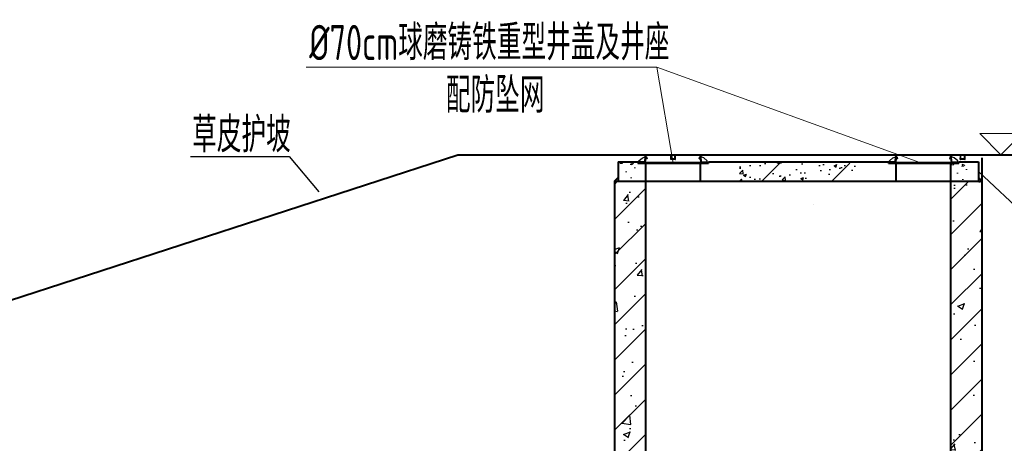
# Model space of a CAD drawing. Header units: millimetres. Extents: x 65530 to 130460, y -103607 to -18875.
# Tile 40 of 73: x 97407 to 98665, y -68794 to -68253. Entities that reach past the tile are written whole.
import ezdxf

# ---------------------------------------------------------------- set-up
doc = ezdxf.new("R2010")
doc.units = ezdxf.units.MM
doc.header["$LTSCALE"] = 0.5
doc.layers.add('DLSS', color=4, linetype='Continuous')
for name, color, linetype, lineweight in [('LAYER3', 7, 'Continuous', 50), ('填充', 4, 'Continuous', 25), ('标注线', 4, 'Continuous', 13), ('粗线', 1, 'Continuous', 40), ('细实线', 7, 'Continuous', 25), ('细线', 3, 'Continuous', 25), ('轮廓', 1, 'Continuous', 40)]:
    doc.layers.add(name, color=color, linetype=linetype, lineweight=lineweight)
doc.styles.add('HzTxt', font='tssdeng.shx', dxfattribs={"width": 0.7, "bigfont": 'hztxt.shx'})
pattern_1 = [(45, (99806.8971, -68465.03324), (0.2245064, -0.2245064), [])]
pattern_2 = [(135, (97316.51672, -68465.00642), (-0.2245064, -0.2245064), [])]
pattern_3 = [(45, (99486.8959, -68465.03324), (0.2245064, -0.2245064), [])]
pattern_4 = [(135, (96996.51553, -68465.00642), (-0.2245064, -0.2245064), [])]

msp = doc.modelspace()

# ---------------------------------------------------------------- hatches: boundary and pattern name
h = msp.add_hatch()
h.set_pattern_fill('ANSI31', scale=20, style=0)
h.set_pattern_definition([(45, (-486436.22, -3848964.21), (-44.9012806, 44.9012806), [])])
h.paths.add_polyline_path([(98476.71, -68436.18), (98466.71, -68436.18), (98466.71, -68434.18), (98336.71, -68434.18), (98336.71, -68436.18), (98326.71, -68436.18), (98326.71, -68459.18), (98476.71, -68459.18)])
h = msp.add_hatch()
h.set_pattern_fill('AR-CONC', scale=0.2, style=0)
h.set_pattern_definition([(50, (98326.706, -68459.182), (36.437, -3.188), [3.81, -41.91]), (355, (98326.706, -68459.182), (-7.049, 38.211), [3.048, -33.528]), (100.45, (98329.742, -68459.448), (29.3885, 35.023), [3.238, -35.618]), (46.184, (98326.706, -68449.022), (54.216, -8.408), [5.715, -62.865]), (96.636, (98331.224, -68449.723), (47.48, 49.485), [4.857, -53.427]), (351.184, (98326.706, -68449.02), (47.48, 49.485), [4.572, -50.292]), (21, (98331.786, -68451.562), (30.323, -20.453), [3.81, -41.91]), (326, (98331.786, -68451.562), (12.36, 36.838), [3.048, -33.528]), (71.45, (98334.313, -68453.267), (42.683, 16.385), [3.238, -35.618]), (37.5, (98326.706, -68459.182), (0.6177, 16.911), [0, -33.1216, 0, -34.036, 0, -33.655]), (7.5, (98326.706, -68459.182), (13.364, 20.0361), [0, -19.4056, 0, -32.3596, 0, -12.827]), (327.5, (98315.377, -68459.182), (27.1181, -1.1457), [0, -12.7, 0, -39.624, 0, -52.578]), (317.5, (98310.297, -68459.182), (29.626, 5.0853), [0, -16.51, 0, -26.3144, 0, -37.338])])
h.paths.add_polyline_path([(98476.71, -68436.18), (98466.71, -68436.18), (98466.71, -68434.18), (98336.71, -68434.18), (98336.71, -68436.18), (98326.71, -68436.18), (98326.71, -68459.18), (98476.71, -68459.18)])
at = {"layer": '填充'}
h = msp.add_hatch(dxfattribs=at)
h.set_pattern_fill('ANSI31', scale=10, style=0)
h.set_pattern_definition([(45, (6692.19, -2019.82), (-22.45064, 22.45064), [])])
h.paths.add_polyline_path([(98396.71, -69005.15), (98356.71, -69005.15), (98356.71, -69325.15), (98206.71, -69325.15), (98206.71, -69242.45), (98196.45, -69242.45), (98176.36, -69230.15), (98166.71, -69230.15), (98166.71, -69375.15), (98636.71, -69375.15), (98636.71, -69005.15), (98596.71, -69005.15), (98596.71, -69325.15), (98396.71, -69325.15)])
h.paths.add_polyline_path([(98166.71, -69110.15), (98176.36, -69110.15), (98196.45, -69097.85), (98206.71, -69097.85), (98206.71, -69005.4), (98179.52, -68978.22), (98206.71, -68978.22), (98206.71, -68855.4), (98179.52, -68828.22), (98206.71, -68828.22), (98206.71, -68459.18), (98166.71, -68459.18)])
h.paths.add_polyline_path([(98636.71, -68459.18), (98596.71, -68459.18), (98596.71, -68905.15), (98636.71, -68905.15)])
at = {"layer": '标注线'}
h = msp.add_hatch(dxfattribs=at)
h.set_pattern_fill('AR-CONC', scale=0.2)
h.set_pattern_definition([(130, (133100.6, -71508.818), (-36.436934, -3.187817), [3.81, -41.91]), (185, (133100.6, -71508.818), (7.048684, 38.21137), [3.048, -33.528117]), (79.54856, (133097.565, -71509.084), (-29.38825, 35.02355), [3.238, -35.61805]), (133.8158, (133100.6, -71498.66), (-54.21581, -8.408466), [5.715, -62.865]), (83.36444, (133096.083, -71499.36), (-47.48083, 49.485225), [4.857005, -53.42712]), (188.81585, (133100.6, -71498.66), (-47.48083, 49.485225), [4.57199, -50.29195]), (159, (133095.52, -71501.198), (-30.322878, -20.45304), [3.81, -41.91]), (214, (133095.52, -71501.198), (-12.360406, 36.837593), [3.048, -33.528]), (108.54855, (133092.994, -71502.902), (-42.683284, 16.384554), [3.238, -35.617988]), (142.5, (133100.601, -71508.818), (-0.6177207, 16.911008), [0, -33.1216, 0, -34.036, 0, -33.655]), (172.5, (133100.601, -71508.818), (-13.3639325, 20.036115), [0, -19.4056, 0, -32.3596, 0, -12.827]), (212.5, (133111.93, -71508.818), (-27.118119, -1.145749), [0, -12.7, 0, -39.624, 0, -52.578]), (222.5, (133117.01, -71508.818), (-29.625836, 5.085298), [0, -16.51, 0, -26.3144, 0, -37.338])])
h.paths.add_polyline_path([(98208.33, -68457.16), (98208.33, -68432.16), (98183.33, -68432.16), (98183.33, -68434.16), (98173.33, -68434.16), (98173.33, -68457.16)])
h = msp.add_hatch(dxfattribs=at)
h.set_pattern_fill('AR-CONC', scale=0.2)
h.set_pattern_definition([(130, (133523.98, -71510.84), (-36.436934, -3.187817), [3.81, -41.91]), (185, (133523.98, -71510.84), (7.048684, 38.21137), [3.048, -33.528117]), (79.54856, (133520.945, -71511.106), (-29.38825, 35.02355), [3.238, -35.61805]), (133.8158, (133523.98, -71500.68), (-54.21581, -8.408466), [5.715, -62.865]), (83.36444, (133519.463, -71501.38), (-47.48083, 49.485225), [4.857005, -53.42712]), (188.81585, (133523.98, -71500.68), (-47.48083, 49.485225), [4.57199, -50.29195]), (159, (133518.9, -71503.22), (-30.322878, -20.45304), [3.81, -41.91]), (214, (133518.9, -71503.22), (-12.360406, 36.837593), [3.048, -33.528]), (108.54855, (133516.374, -71504.924), (-42.683284, 16.384554), [3.238, -35.617988]), (142.5, (133523.981, -71510.84), (-0.6177207, 16.911008), [0, -33.1216, 0, -34.036, 0, -33.655]), (172.5, (133523.981, -71510.84), (-13.3639325, 20.036115), [0, -19.4056, 0, -32.3596, 0, -12.827]), (212.5, (133535.31, -71510.84), (-27.118119, -1.145749), [0, -12.7, 0, -39.624, 0, -52.578]), (222.5, (133540.39, -71510.84), (-29.625836, 5.085298), [0, -16.51, 0, -26.3144, 0, -37.338])])
h.paths.add_polyline_path([(98631.71, -68459.18), (98631.71, -68434.18), (98606.71, -68434.18), (98606.71, -68436.18), (98596.71, -68436.18), (98596.71, -68459.18)])
at = {"layer": '细实线'}
h = msp.add_hatch(dxfattribs=at)
h.set_pattern_fill('AR-CONC', scale=0.5, style=0)
h.set_pattern_definition([(50, (6692.19, -2019.82), (91.092334, -7.969543), [9.525, -104.775]), (355, (6692.19, -2019.82), (-17.62141, 95.52832), [7.62, -83.82]), (100.451, (6699.78, -2020.48), (73.47125, 87.558344), [8.095, -89.045]), (46.1842, (6692.19, -1994.42), (135.53952, -21.02116), [14.2875, -157.1625]), (96.6356, (6703.49, -1996.17), (118.70212, 123.71278), [12.1425, -133.5675]), (351.184, (6692.19, -1994.42), (118.7023, 123.71256), [11.43, -125.73]), (21, (6704.89, -2000.77), (75.80744, -51.13276), [9.525, -104.775]), (326, (6704.89, -2000.77), (30.901014, 92.09398), [7.62, -83.82]), (71.4514, (6711.21, -2005.03), (106.708245, 40.96143), [8.095, -89.045]), (37.5, (6692.19, -2019.82), (1.544302, 42.277519), [0, -82.804, 0, -85.09, 0, -84.1375]), (7.5, (6692.19, -2019.82), (33.409831, 50.090287), [0, -48.514, 0, -80.899, 0, -32.0675]), (327.5, (6663.87, -2019.82), (67.795298, -2.864372), [0, -31.75, 0, -99.06, 0, -131.445]), (317.5, (6651.17, -2019.82), (74.06459, 12.713246), [0, -41.275, 0, -65.786, 0, -93.345])])
h.paths.add_polyline_path([(98206.71, -68459.18), (98166.71, -68459.18), (98166.71, -69110.15), (98176.36, -69110.15), (98196.45, -69097.85), (98206.71, -69097.85), (98206.71, -69005.4), (98179.52, -68978.22), (98206.71, -68978.22), (98206.71, -68855.4), (98179.52, -68828.22), (98206.71, -68828.22)])
h.paths.add_polyline_path([(98596.71, -68905.15), (98636.71, -68905.15), (98636.71, -68459.18), (98596.71, -68459.18)])
h.paths.add_polyline_path([(98396.71, -69005.15), (98356.71, -69005.15), (98356.71, -69325.15), (98206.71, -69325.15), (98206.71, -69242.45), (98196.45, -69242.45), (98176.36, -69230.15), (98166.71, -69230.15), (98166.71, -69375.15), (98636.71, -69375.15), (98636.71, -69005.15), (98596.71, -69005.15), (98596.71, -69325.15), (98396.71, -69325.15)])
at = {"layer": '细线', "linetype": 'Continuous', "lineweight": 25}
h = msp.add_hatch(dxfattribs=at)
h.set_pattern_fill('ANSI31', scale=0.1, angle=90, style=0)
h.set_pattern_definition(pattern_4)
h.paths.add_polyline_path([(98207.7, -68427.95), (98207.9, -68429.06), (98206.69, -68429.1), (98207.09, -68427.95), (98206.83, -68427.96), (98206.83, -68427.95), (98206, -68427.95), (98205.82, -68430.15), (98208.35, -68430.15), (98208.31, -68429.99)])
h.paths.add_polyline_path([(98206.77, -68425.19), (98206.04, -68425.18), (98206.1, -68427.95), (98206.83, -68427.95)])
h = msp.add_hatch(dxfattribs=at)
h.set_pattern_fill('ANSI31', scale=0.1, angle=90, style=0)
h.set_pattern_definition(pattern_3)
h.paths.add_polyline_path([(98275.71, -68427.97), (98275.51, -68429.09), (98276.72, -68429.13), (98276.32, -68427.98), (98276.58, -68427.98), (98276.58, -68427.97), (98277.41, -68427.97), (98277.6, -68430.17), (98275.07, -68430.17), (98275.1, -68430.02)])
h.paths.add_polyline_path([(98276.64, -68425.22), (98277.38, -68425.2), (98277.31, -68427.97), (98276.58, -68427.97)])
h = msp.add_hatch(dxfattribs=at)
h.set_pattern_fill('ANSI31', scale=0.1, angle=90, style=0)
h.set_pattern_definition(pattern_2)
h.paths.add_polyline_path([(98527.7, -68427.95), (98527.9, -68429.06), (98526.69, -68429.1), (98527.09, -68427.95), (98526.83, -68427.96), (98526.83, -68427.95), (98526, -68427.95), (98525.82, -68430.15), (98528.35, -68430.15), (98528.31, -68429.99)])
h.paths.add_polyline_path([(98526.77, -68425.19), (98526.04, -68425.18), (98526.1, -68427.95), (98526.83, -68427.95)])
h = msp.add_hatch(dxfattribs=at)
h.set_pattern_fill('ANSI31', scale=0.1, angle=90, style=0)
h.set_pattern_definition(pattern_1)
h.paths.add_polyline_path([(98595.71, -68427.97), (98595.51, -68429.09), (98596.72, -68429.13), (98596.32, -68427.98), (98596.58, -68427.98), (98596.58, -68427.97), (98597.41, -68427.97), (98597.6, -68430.17), (98595.07, -68430.17), (98595.1, -68430.02)])
h.paths.add_polyline_path([(98596.64, -68425.22), (98597.38, -68425.2), (98597.31, -68427.97), (98596.58, -68427.97)])
h = msp.add_hatch(dxfattribs=at)
h.set_pattern_fill('ANSI31', scale=0.1, angle=90, style=0)
h.set_pattern_definition(pattern_4)
h.paths.add_polyline_path([(98206.7, -68430.15), (98205.82, -68430.15), (98205.46, -68434.28), (98198.65, -68434.14), (98198.65, -68433.65), (98197.98, -68433.65), (98197.72, -68435.15), (98206.23, -68435.15)])
h = msp.add_hatch(dxfattribs=at)
h.set_pattern_fill('ANSI31', scale=0.1, angle=90, style=0)
h.set_pattern_definition(pattern_3)
h.paths.add_polyline_path([(98276.71, -68430.17), (98277.6, -68430.17), (98277.95, -68434.31), (98284.76, -68434.17), (98284.76, -68433.67), (98285.43, -68433.67), (98285.69, -68435.17), (98277.18, -68435.17)])
h = msp.add_hatch(dxfattribs=at)
h.set_pattern_fill('ANSI31', scale=0.1, angle=90, style=0)
h.set_pattern_definition(pattern_2)
h.paths.add_polyline_path([(98526.7, -68430.15), (98525.82, -68430.15), (98525.46, -68434.28), (98518.65, -68434.14), (98518.65, -68433.65), (98517.98, -68433.65), (98517.73, -68435.15), (98526.23, -68435.15)])
h = msp.add_hatch(dxfattribs=at)
h.set_pattern_fill('ANSI31', scale=0.1, angle=90, style=0)
h.set_pattern_definition(pattern_1)
h.paths.add_polyline_path([(98596.71, -68430.17), (98597.6, -68430.17), (98597.95, -68434.31), (98604.76, -68434.17), (98604.76, -68433.67), (98605.43, -68433.67), (98605.69, -68435.17), (98597.19, -68435.17)])

# ---------------------------------------------------------------- linework, layer by layer
at = {"layer": 'DLSS', "color": 7}
for p, q in [((97624.95, -68427.33), (97751.16, -68427.33)), ((97751.16, -68427.33), (97789.15, -68472.6))]:
    msp.add_line(p, q, dxfattribs=at)
at = {"layer": 'LAYER3', "color": 7, "lineweight": 50}
for p, q in [((98516.71, -68434.18), (98516.71, -68436.18)), ((98606.71, -68434.18), (98606.71, -68436.18))]:
    msp.add_line(p, q, dxfattribs=at)
at = {"layer": '标注线', "color": 7}
for p, q in [((97773.04, -68313.17), (98220.98, -68313.19)), ((98220.98, -68313.19), (98241.71, -68436.18)), ((98220.98, -68313.19), (98556.95, -68435.18)), ((98221, -68425.17), (98221.21, -68425.62)), ((98526.04, -68425.18), (98526.04, -68425.17)), ((98597.38, -68425.2), (98597.38, -68425.17)), ((98697.7, -68508.41), (98631.71, -68446.68)), ((98420.54, -68489.27), (98420.54, -68489.24))]:
    msp.add_line(p, q, dxfattribs=at)
msp.add_lwpolyline([(98660.5, -68425.17), (98687.43, -68398.24), (98633.56, -68398.24)], close=True, dxfattribs=at)
at = {"layer": '粗线', "color": 7}
for p, q in [((98171.71, -68434.18), (98196.71, -68434.18)), ((98171.71, -68434.18), (98171.71, -68459.18)), ((98196.71, -68434.18), (98196.71, -68436.18)), ((98196.71, -68436.18), (98286.71, -68436.18)), ((98206.71, -68459.18), (98206.71, -68436.18)), ((98276.71, -68459.18), (98276.71, -68436.18)), ((98286.71, -68434.18), (98516.71, -68434.18)), ((98286.71, -68434.18), (98286.71, -68436.18)), ((98516.71, -68436.18), (98606.71, -68436.18)), ((98526.71, -68459.18), (98526.71, -68436.18)), ((98596.71, -68459.18), (98596.71, -68436.18)), ((98606.71, -68434.18), (98631.71, -68434.18)), ((98631.71, -68434.18), (98631.71, -68459.18)), ((98636.71, -69375.15), (98636.71, -68429.16)), ((98166.71, -68459.18), (98171.71, -68454.18)), ((98166.71, -68459.18), (98636.71, -68459.18)), ((98166.71, -68459.18), (98166.71, -69110.15)), ((98206.71, -69325.15), (98206.71, -68459.18)), ((98596.71, -69325.15), (98596.71, -68459.18)), ((98636.71, -68459.18), (98631.71, -68454.18))]:
    msp.add_line(p, q, dxfattribs=at)
at = {"layer": '细线', "color": 7, "linetype": 'Continuous', "lineweight": 25}
for p, q in [((98202.49, -68429.27), (98206.1, -68427.91)), ((98205.46, -68434.28), (98206, -68427.95)), ((98205.99, -68425.17), (98276.58, -68425.17)), ((98205.99, -68425.87), (98238.47, -68425.87)), ((98206.04, -68427.98), (98206.04, -68425.18)), ((98206.04, -68425.18), (98206.84, -68425.19)), ((98206.1, -68427.91), (98206.04, -68425.18)), ((98206.04, -68425.18), (98206.77, -68425.19)), ((98206.69, -68429.1), (98207.1, -68427.92)), ((98206.77, -68425.19), (98206.83, -68427.96)), ((98206.83, -68427.96), (98207.7, -68427.95)), ((98206.84, -68425.19), (98206.84, -68425.59)), ((98206.84, -68425.19), (98206.84, -68425.59)), ((98207.9, -68429.05), (98207.7, -68427.92)), ((98207.7, -68427.95), (98208.49, -68430.59)), ((98263.36, -68425.46), (98221.14, -68425.47)), ((98221.36, -68425.46), (98221.36, -68425.2)), ((98223.36, -68425.46), (98223.36, -68425.2)), ((98225.36, -68425.46), (98225.36, -68425.2)), ((98227.36, -68425.46), (98227.36, -68425.2)), ((98229.36, -68425.46), (98229.36, -68425.2)), ((98231.36, -68425.46), (98231.36, -68425.2)), ((98233.36, -68425.46), (98233.36, -68425.2)), ((98235.36, -68425.46), (98235.36, -68425.2)), ((98237.36, -68425.46), (98237.36, -68425.2)), ((98238.62, -68431.15), (98238.67, -68426.07)), ((98244.17, -68425.47), (98239.27, -68425.47)), ((98239.36, -68425.46), (98239.36, -68425.2)), ((98239.45, -68430.35), (98239.47, -68425.67)), ((98241.36, -68425.46), (98241.36, -68425.2)), ((98243.36, -68425.46), (98243.36, -68425.2)), ((98243.95, -68430.36), (98243.97, -68425.67)), ((98244.63, -68431.16), (98244.77, -68426.07)), ((98244.97, -68425.87), (98276.58, -68425.87)), ((98245.36, -68425.46), (98245.36, -68425.2)), ((98247.36, -68425.46), (98247.36, -68425.2)), ((98249.36, -68425.46), (98249.36, -68425.2)), ((98251.36, -68425.46), (98251.36, -68425.2)), ((98253.36, -68425.46), (98253.36, -68425.2)), ((98255.36, -68425.46), (98255.36, -68425.2)), ((98257.36, -68425.46), (98257.36, -68425.2)), ((98259.36, -68425.46), (98259.36, -68425.2)), ((98261.36, -68425.46), (98261.36, -68425.2)), ((98263.36, -68425.46), (98263.36, -68425.2)), ((98275.71, -68427.97), (98274.92, -68430.62)), ((98275.51, -68429.08), (98275.72, -68427.95)), ((98276.58, -68427.98), (98275.71, -68427.97)), ((98276.72, -68429.13), (98276.31, -68427.94)), ((98277.38, -68425.2), (98276.58, -68425.22)), ((98276.64, -68425.23), (98276.58, -68427.98)), ((98277.38, -68425.2), (98276.64, -68425.22)), ((98277.31, -68427.94), (98277.38, -68425.2)), ((98280.92, -68429.3), (98277.31, -68427.94)), ((98277.37, -68428), (98277.38, -68425.2)), ((98277.95, -68434.31), (98277.41, -68427.97)), ((98522.49, -68429.27), (98526.1, -68427.91)), ((98525.46, -68434.28), (98526, -68427.95)), ((98525.99, -68425.87), (98608.47, -68425.87)), ((98526.04, -68425.09), (98596.58, -68425.17)), ((98526.04, -68427.98), (98526.04, -68425.18)), ((98526.04, -68425.18), (98526.84, -68425.19)), ((98526.1, -68427.91), (98526.04, -68425.18)), ((98526.04, -68425.18), (98526.77, -68425.19)), ((98583.36, -68425.46), (98526.04, -68425.47)), ((98526.69, -68429.1), (98527.1, -68427.92)), ((98526.77, -68425.19), (98526.83, -68427.96)), ((98526.83, -68427.96), (98527.7, -68427.95)), ((98526.84, -68425.19), (98526.84, -68425.59)), ((98526.84, -68425.19), (98526.84, -68425.59)), ((98527.9, -68429.05), (98527.7, -68427.92)), ((98527.7, -68427.95), (98528.49, -68430.59)), ((98541.36, -68425.46), (98541.36, -68425.2)), ((98564.97, -68425.87), (98596.58, -68425.87)), ((98569.36, -68425.46), (98569.36, -68425.2)), ((98571.36, -68425.46), (98571.36, -68425.2)), ((98573.36, -68425.46), (98573.36, -68425.2)), ((98575.36, -68425.46), (98575.36, -68425.2)), ((98577.36, -68425.46), (98577.36, -68425.2)), ((98579.36, -68425.46), (98579.36, -68425.2)), ((98581.36, -68425.46), (98581.36, -68425.2)), ((98583.36, -68425.46), (98583.36, -68425.2)), ((98593.36, -68425.46), (98593.36, -68425.2)), ((98595.71, -68427.97), (98594.92, -68430.62)), ((98595.36, -68425.46), (98595.36, -68425.2)), ((98595.51, -68429.08), (98595.72, -68427.95)), ((98596.58, -68427.98), (98595.71, -68427.97)), ((98596.72, -68429.13), (98596.31, -68427.94)), ((98597.38, -68425.2), (98596.58, -68425.22)), ((98596.64, -68425.23), (98596.58, -68427.98)), ((98597.38, -68425.2), (98596.64, -68425.22)), ((98597.31, -68427.94), (98597.38, -68425.2)), ((98600.92, -68429.3), (98597.31, -68427.94)), ((98597.36, -68425.46), (98597.36, -68425.2)), ((98597.37, -68428), (98597.38, -68425.2)), ((98597.95, -68434.31), (98597.41, -68427.97)), ((98599.36, -68425.46), (98599.36, -68425.2)), ((98601.36, -68425.46), (98601.36, -68425.2)), ((98603.36, -68425.46), (98603.36, -68425.2)), ((98605.36, -68425.46), (98605.36, -68425.2)), ((98607.36, -68425.46), (98607.36, -68425.2)), ((98608.62, -68431.15), (98608.67, -68426.07)), ((98614.18, -68425.47), (98609.28, -68425.47)), ((98609.36, -68425.46), (98609.36, -68425.2)), ((98609.46, -68430.35), (98609.48, -68425.67)), ((98611.36, -68425.46), (98611.36, -68425.2)), ((98613.36, -68425.46), (98613.36, -68425.2)), ((98613.96, -68430.36), (98613.98, -68425.67)), ((98614.63, -68431.16), (98614.77, -68426.07)), ((98615.36, -68425.46), (98615.36, -68425.2)), ((98617.36, -68425.46), (98617.36, -68425.2)), ((98197.72, -68435.15), (98198.07, -68433.15)), ((98197.72, -68435.15), (98206.22, -68435.15)), ((98197.98, -68433.65), (98198.65, -68433.65)), ((98198.06, -68433.17), (98202.49, -68429.27)), ((98198.65, -68434.14), (98198.65, -68433.65)), ((98205.46, -68434.28), (98198.65, -68434.14)), ((98205.49, -68434.22), (98205.91, -68430.22)), ((98206.22, -68435.19), (98206.7, -68430.15)), ((98206.7, -68430.15), (98206.22, -68435.19)), ((98206.69, -68429.1), (98207.9, -68429.06)), ((98208.49, -68430.59), (98206.7, -68430.15)), ((98208.49, -68430.59), (98208.34, -68430.12)), ((98244.43, -68431.36), (98238.82, -68431.36)), ((98243.95, -68431.36), (98239.49, -68431.36)), ((98243.75, -68430.56), (98239.65, -68430.56)), ((98274.92, -68430.62), (98275.07, -68430.14)), ((98274.92, -68430.62), (98276.71, -68430.17)), ((98276.72, -68429.13), (98275.51, -68429.09)), ((98277.19, -68435.22), (98276.71, -68430.17)), ((98276.71, -68430.17), (98277.19, -68435.22)), ((98285.69, -68435.17), (98277.19, -68435.17)), ((98277.92, -68434.25), (98277.51, -68430.25)), ((98277.95, -68434.31), (98284.76, -68434.17)), ((98285.35, -68433.19), (98280.92, -68429.3)), ((98284.76, -68434.17), (98284.76, -68433.67)), ((98285.43, -68433.67), (98284.76, -68433.67)), ((98285.69, -68435.17), (98285.34, -68433.17)), ((98517.73, -68435.15), (98518.07, -68433.15)), ((98517.73, -68435.15), (98526.22, -68435.15)), ((98517.98, -68433.65), (98518.65, -68433.65)), ((98518.06, -68433.17), (98522.49, -68429.27)), ((98518.65, -68434.14), (98518.65, -68433.65)), ((98525.46, -68434.28), (98518.65, -68434.14)), ((98525.49, -68434.22), (98525.91, -68430.22)), ((98526.22, -68435.19), (98526.7, -68430.15)), ((98526.7, -68430.15), (98526.22, -68435.19)), ((98526.69, -68429.1), (98527.9, -68429.06)), ((98528.49, -68430.59), (98526.7, -68430.15)), ((98528.49, -68430.59), (98528.34, -68430.12)), ((98594.92, -68430.62), (98595.07, -68430.14)), ((98594.92, -68430.62), (98596.71, -68430.17)), ((98596.72, -68429.13), (98595.52, -68429.09)), ((98597.19, -68435.22), (98596.71, -68430.17)), ((98596.71, -68430.17), (98597.19, -68435.22)), ((98605.69, -68435.17), (98597.19, -68435.17)), ((98597.92, -68434.25), (98597.51, -68430.25)), ((98597.95, -68434.31), (98604.76, -68434.17)), ((98605.35, -68433.19), (98600.92, -68429.3)), ((98604.76, -68434.17), (98604.76, -68433.67)), ((98605.43, -68433.67), (98604.76, -68433.67)), ((98605.69, -68435.17), (98605.34, -68433.17)), ((98614.43, -68431.36), (98608.82, -68431.36)), ((98613.95, -68431.36), (98609.49, -68431.36)), ((98613.76, -68430.56), (98609.66, -68430.56))]:
    msp.add_line(p, q, dxfattribs=at)
at = {"layer": '细线', "color": 7}
for p, q in [((98277.19, -68435.17), (98206.22, -68435.19)), ((98597.19, -68435.17), (98516.71, -68435.19))]:
    msp.add_line(p, q, dxfattribs=at)
at = {"layer": '细线', "color": 7, "linetype": 'Continuous', "lineweight": 25}
for centre, start, end in [((98238.47, -68426.07), 359.43181, 90), ((98239.27, -68425.67), 359.75451, 90), ((98244.17, -68425.67), 90, 179.75451), ((98244.97, -68426.07), 90, 178.4346), ((98608.47, -68426.07), 359.43181, 90), ((98609.28, -68425.67), 359.75451, 90), ((98614.18, -68425.67), 90, 179.75451), ((98614.97, -68426.07), 90, 178.4346), ((98238.82, -68431.16), 179.43181, 270), ((98239.65, -68430.36), 179.75451, 270), ((98243.75, -68430.36), 270, 359.75451), ((98244.43, -68431.16), 270, 358.4346), ((98608.82, -68431.16), 179.43181, 270), ((98609.66, -68430.36), 179.75451, 270), ((98613.76, -68430.36), 270, 359.75451), ((98614.43, -68431.16), 270, 358.4346)]:
    msp.add_arc(centre, 0.2, start, end, dxfattribs=at)
at = {"layer": '轮廓', "color": 7}
for p, q in [((97351.49, -68625.15), (97966.71, -68425.15)), ((97966.71, -68425.15), (99028.54, -68425.15))]:
    msp.add_line(p, q, dxfattribs=at)

# ---------------------------------------------------------------- texts
at = {"layer": '标注线', "color": 7, "style": 'HzTxt', "width": 0.7}
for s, p in [('%%C70cm球磨铸铁重型井盖及井座', (97776.76, -68304.31)), ('配防坠网', (97951.38, -68371.55)), ('草皮护坡', (97627.24, -68422.23))]:
    msp.add_text(s, height=45, dxfattribs=at).set_placement(p)

doc.saveas('drawing.dxf')
